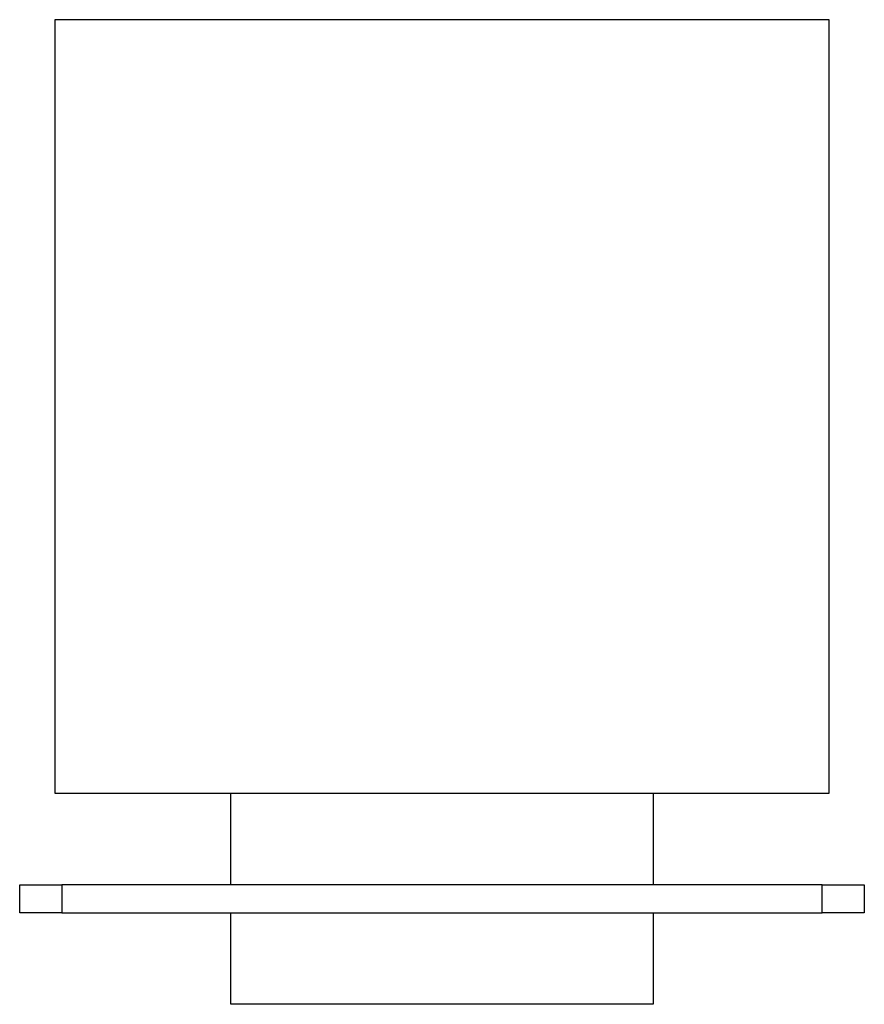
# Model space of a CAD drawing. Header units: millimetres. Extents: x 821.892 to 822.492, y 887.62 to 888.32.
import ezdxf

# ---------------------------------------------------------------- set-up
doc = ezdxf.new("R2010")
doc.units = ezdxf.units.MM
doc.layers.add('SANINDUSA', color=3, linetype='Continuous')

msp = doc.modelspace()

# ---------------------------------------------------------------- linework, layer by layer
at = {"layer": 'SANINDUSA'}
for p, q in [((822.46657, 888.32011), (821.91657, 888.32011)), ((821.91657, 888.32011), (821.91657, 887.77011)), ((822.46657, 887.77011), (822.46657, 888.32011)), ((821.91657, 887.77011), (822.46657, 887.77011)), ((822.04157, 887.70511), (822.04157, 887.77011)), ((822.34157, 887.77011), (822.34157, 887.70511)), ((821.89157, 887.68511), (821.89157, 887.70511)), ((821.89157, 887.70511), (821.92157, 887.70511)), ((822.46157, 887.70511), (821.92157, 887.70511)), ((821.92157, 887.70511), (821.92157, 887.68511)), ((822.46157, 887.68511), (822.46157, 887.70511)), ((822.46157, 887.70511), (822.49157, 887.70511)), ((822.49157, 887.70511), (822.49157, 887.68511)), ((821.92157, 887.68511), (821.89157, 887.68511)), ((821.92157, 887.68511), (822.46157, 887.68511)), ((822.04157, 887.62011), (822.04157, 887.68511)), ((822.34157, 887.68511), (822.34157, 887.62011)), ((822.49157, 887.68511), (822.46157, 887.68511)), ((822.34157, 887.62011), (822.04157, 887.62011))]:
    msp.add_line(p, q, dxfattribs=at)

doc.saveas('drawing.dxf')
